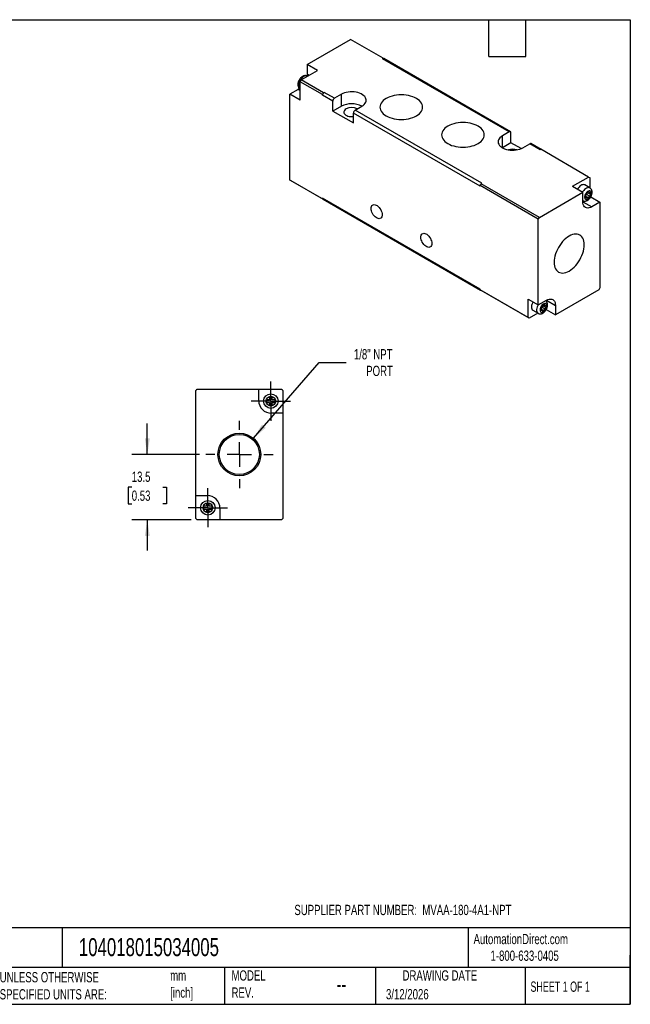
# Model space of a CAD drawing. Header units: millimetres. Extents: x 6 to 273, y 6 to 210.
# Tile 2 of 2: x 147 to 273, y 6 to 210. Entities that reach past the tile are written whole.
import ezdxf

# ---------------------------------------------------------------- set-up
doc = ezdxf.new("R2010")
doc.units = ezdxf.units.MM
doc.linetypes.add('SLD-Center', pattern=[19.05, 15.24, -1.27, 1.27, -1.27])
doc.linetypes.add('SLD-Solid', pattern=[0])
doc.layers.add('CENTER', color=40, linetype='SLD-Center')
doc.layers.add('DIMENSIONS', color=140, linetype='SLD-Solid', lineweight=25)
doc.layers.add('TEXT', color=140, linetype='SLD-Solid', lineweight=25)
doc.styles.add('SLDTEXTSTYLE0', font='TXT', dxfattribs={"width": 0.7})
doc.styles.add('SLDTEXTSTYLE1', font='TXT', dxfattribs={"width": 0.65})
doc.dimstyles.new('SLDDIMSTYLE4', dxfattribs={"dimtxt": 2.158008, "dimasz": 3.302, "dimexe": 0, "dimexo": 0.0625, "dimgap": 0.539502, "dimtad": 0, "dimtih": 1, "dimtoh": 1, "dimdec": 1, "dimrnd": 1e-09, "dimzin": 12, "dimdsep": 46, "dimtxsty": 'SLDTEXTSTYLE0', "dimsah": 1, "dimcen": 0, "dimadec": 0, "dimazin": 3, "dimtfac": 1, "dimtdec": 1, "dimtofl": 0, "dimtmove": 0, "dimatfit": 3, "dimfxl": 0, "dimfrac": 2, "dimtolj": 1, "dimtzin": 12, "dimarcsym": 0})
doc.dimstyles.new('SLDDIMSTYLE5', dxfattribs={"dimtxt": 2.158008, "dimasz": 3.302, "dimexe": 0, "dimexo": 0.0625, "dimgap": 0.539502, "dimtad": 0, "dimtih": 1, "dimtoh": 1, "dimdec": 1, "dimrnd": 1e-09, "dimzin": 12, "dimdsep": 46, "dimtxsty": 'SLDTEXTSTYLE0', "dimsah": 1, "dimcen": 0.09, "dimadec": 0, "dimazin": 3, "dimtfac": 1, "dimtdec": 1, "dimtmove": 0, "dimatfit": 0, "dimfxl": 0, "dimfrac": 2, "dimtolj": 1, "dimtzin": 12, "dimarcsym": 0})

# ---------------------------------------------------------------- blocks, each defined once
blk = doc.blocks.new('_D_6')
at = {"layer": 'DIMENSIONS'}
for p, q in [((195.23, 123.16), (208.84, 138.83)), ((208.84, 138.83), (214.4, 138.83))]:
    blk.add_line(p, q, dxfattribs=at)
blk.add_solid([(195.23, 123.16), (197.78, 125.32), (197.01, 125.98)], dxfattribs=at)
at = {"layer": 'DIMENSIONS', "char_height": 2.117, "attachment_point": 1, "style": 'SLDTEXTSTYLE0'}
for s, insert in [('1/8" NPT', (215.99, 141.56)), ('PORT', (218.53, 138.13))]:
    blk.add_mtext(s, dxfattribs=dict(at, insert=insert))
blk = doc.blocks.new('_D_7')
at = {"layer": 'DIMENSIONS'}
for p, q in [((173.34, 119.83), (173.34, 126.18)), ((184.12, 119.83), (170.16, 119.83)), ((170.13, 113.08), (169.41, 113.08)), ((169.41, 113.08), (169.41, 109.65)), ((176.54, 113.08), (177.27, 113.08)), ((177.27, 113.08), (177.27, 109.65)), ((169.41, 109.65), (170.13, 109.65)), ((177.27, 109.65), (176.54, 109.65)), ((182.37, 106.33), (170.16, 106.33)), ((173.34, 106.33), (173.34, 99.98))]:
    blk.add_line(p, q, dxfattribs=at)
for points in [[(173.34, 119.83), (173.85, 123.13), (172.83, 123.13)], [(173.34, 106.33), (172.83, 103.03), (173.85, 103.03)]]:
    blk.add_solid(points, dxfattribs=at)
at = {"layer": 'DIMENSIONS', "char_height": 2.117, "attachment_point": 1, "style": 'SLDTEXTSTYLE0'}
for s, insert in [('13.5', (170.13, 116.29)), ('0.53', (170.13, 112.38))]:
    blk.add_mtext(s, dxfattribs=dict(at, insert=insert))
blk = doc.blocks.new('SW_CENTERMARKSYMBOL_2')
at = {"layer": 'CENTER', "color": 0}
for p, q in [((0, 5.08), (0, 6.95)), ((0, 0), (0, 2.54)), ((-5.08, 0), (-6.95, 0)), ((0, 0), (-2.54, 0)), ((0, 0), (0, -2.54)), ((0, 0), (2.54, 0)), ((5.08, 0), (6.95, 0)), ((0, -5.08), (0, -6.95))]:
    blk.add_line(p, q, dxfattribs=at)
blk = doc.blocks.new('SW_CENTERMARKSYMBOL_3')
at = {"layer": 'CENTER', "color": 0}
for p, q in [((0, 2.54), (0, 4.04)), ((0, 0), (0, 2.54)), ((-2.54, 0), (-4.04, 0)), ((0, 0), (-2.54, 0)), ((0, 0), (0, -2.54)), ((0, 0), (2.54, 0)), ((2.54, 0), (4.04, 0)), ((0, -2.54), (0, -4.04))]:
    blk.add_line(p, q, dxfattribs=at)
blk = doc.blocks.new('SW_CENTERMARKSYMBOL_4')
at = {"layer": 'CENTER', "color": 0}
for p, q in [((0, 2.54), (0, 4.04)), ((0, 0), (0, 2.54)), ((-2.54, 0), (-4.04, 0)), ((0, 0), (-2.54, 0)), ((0, 0), (0, -2.54)), ((0, 0), (2.54, 0)), ((2.54, 0), (4.04, 0)), ((0, -2.54), (0, -4.04))]:
    blk.add_line(p, q, dxfattribs=at)

msp = doc.modelspace()

# ---------------------------------------------------------------- linework, layer by layer
for p, q in [((206.33, 200.27), (215.31, 205.45)), ((222.03, 201.58), (215.31, 205.45)), ((221.89, 201.49), (222.03, 201.58)), ((248.05, 186.39), (221.89, 201.49)), ((222.03, 201.58), (222.1, 201.53)), ((222.1, 201.53), (222.13, 201.51)), ((248.3, 186.41), (222.14, 201.52)), ((208.45, 199.04), (206.33, 200.27)), ((206.33, 200.27), (206.33, 198.31)), ((204.92, 196.76), (205.13, 197.13)), ((205.13, 197.13), (208.45, 199.04)), ((209.72, 194.47), (205.13, 197.13)), ((206.75, 198.06), (206.33, 198.31)), ((206.42, 197.87), (206.37, 197.89)), ((204.49, 195.13), (202.79, 194.15)), ((204.92, 194.88), (204.49, 195.13)), ((204.87, 195.3), (204.92, 195.27)), ((204.92, 192.92), (204.92, 196.76)), ((209.51, 194.11), (204.92, 196.76)), ((202.79, 176.43), (202.79, 194.15)), ((204.92, 192.92), (202.79, 194.15)), ((209.51, 194.11), (209.58, 194.23)), ((209.51, 193.94), (209.51, 194.11)), ((211.63, 192.72), (209.51, 193.94)), ((209.58, 194.23), (209.65, 194.35)), ((209.65, 194.35), (209.72, 194.47)), ((209.72, 194.47), (209.87, 194.55)), ((211.99, 193.33), (209.87, 194.55)), ((213.4, 194.15), (211.99, 193.33)), ((213.4, 191.7), (213.4, 194.15)), ((211.63, 190.68), (211.63, 192.72)), ((213.4, 191.7), (211.63, 190.68)), ((216.23, 190.88), (217.64, 191.7)), ((211.63, 190.68), (215.88, 188.23)), ((215.88, 188.23), (215.88, 190.27)), ((242.04, 175.16), (215.88, 190.27)), ((242.39, 175.78), (216.23, 190.88)), ((248.05, 186.39), (246.64, 185.57)), ((246.64, 183.12), (246.64, 185.57)), ((248.4, 184.14), (248.4, 186.19)), ((248.4, 184.14), (246.64, 183.12)), ((250.49, 182.94), (248.4, 184.14)), ((250.88, 183.12), (252.29, 183.94)), ((254.41, 182.72), (252.29, 183.94)), ((254.66, 182.74), (252.54, 183.97)), ((254.41, 182.72), (254.55, 182.8)), ((264.45, 177.08), (254.55, 182.8)), ((261.13, 175.16), (264.45, 177.08)), ((264.45, 177.08), (264.67, 176.96)), ((264.67, 176.96), (264.67, 174.86)), ((209.51, 172.55), (202.79, 176.43)), ((203.01, 176.3), (202.79, 176.43)), ((209.72, 172.43), (203.01, 176.3)), ((242.04, 175.33), (242.11, 175.45)), ((254.06, 168.39), (242.04, 175.33)), ((242.04, 175.16), (242.04, 175.33)), ((242.18, 175.57), (242.25, 175.7)), ((242.25, 175.7), (242.39, 175.78)), ((254.27, 168.76), (242.25, 175.7)), ((261.13, 175.16), (263.25, 173.94)), ((264.71, 174.83), (263.65, 175.44)), ((254.27, 168.76), (263.25, 173.94)), ((263.25, 171.98), (263.25, 173.94)), ((264.1, 173.45), (263.68, 173.2)), ((263.68, 173.2), (263.68, 172.71)), ((263.68, 173.2), (264.1, 172.96)), ((263.68, 172.71), (264.1, 172.96)), ((263.82, 173.29), (263.82, 173.12)), ((264.53, 174.18), (264.1, 173.94)), ((264.1, 173.94), (264.1, 173.45)), ((264.1, 173.94), (264.53, 173.69)), ((264.24, 173.86), (264.1, 173.78)), ((264.1, 173.45), (264.53, 173.2)), ((264.1, 172.96), (264.1, 172.47)), ((264.1, 172.96), (264.53, 172.71)), ((264.24, 173.86), (264.24, 173.86)), ((264.24, 173.86), (264.95, 173.45)), ((264.53, 173.69), (264.53, 174.18)), ((264.95, 173.94), (264.53, 173.69)), ((264.53, 173.2), (264.95, 173.45)), ((264.53, 172.71), (264.53, 173.2)), ((264.89, 172.99), (266.79, 171.9)), ((264.95, 173.45), (264.95, 173.94)), ((242.04, 153.93), (209.51, 172.71)), ((209.51, 172.55), (209.51, 172.71)), ((209.58, 172.51), (209.51, 172.55)), ((209.62, 172.49), (209.58, 172.51)), ((209.62, 172.48), (242.14, 153.71)), ((263.25, 171.98), (265.09, 170.92)), ((264.1, 172.47), (264.53, 172.71)), ((266.79, 171.9), (265.09, 170.92)), ((266.79, 171.9), (266.79, 154.18)), ((254.06, 168.39), (254.27, 168.76)), ((254.06, 150.67), (254.06, 168.39)), ((242.04, 153.77), (242.04, 153.93)), ((251.94, 148.06), (242.04, 153.77)), ((242.11, 153.73), (242.04, 153.77)), ((242.25, 153.65), (242.18, 153.69)), ((252.15, 147.93), (242.25, 153.65)), ((266.58, 153.81), (257.6, 148.63)), ((266.79, 154.18), (266.58, 153.81)), ((251.94, 151.89), (254.06, 150.67)), ((251.94, 148.06), (251.94, 151.89)), ((254.06, 150.67), (255.76, 151.65)), ((255.33, 150.91), (254.91, 150.67)), ((254.91, 150.67), (254.91, 150.18)), ((254.91, 150.67), (255.33, 150.42)), ((255.05, 150.59), (254.91, 150.51)), ((255.05, 150.59), (255.05, 150.59)), ((255.05, 150.59), (255.76, 150.18)), ((255.33, 150.42), (255.33, 150.91)), ((255.76, 150.67), (255.33, 150.42)), ((255.76, 151.65), (257.6, 150.59)), ((255.76, 150.18), (255.76, 150.67)), ((257.6, 150.59), (257.6, 148.63)), ((253.97, 148.99), (252.15, 147.93)), ((252.96, 149.57), (254.02, 148.96)), ((254.91, 150.18), (254.48, 149.93)), ((254.48, 149.93), (254.48, 149.44)), ((254.48, 149.93), (254.91, 149.69)), ((254.48, 149.44), (254.91, 149.69)), ((254.63, 150.02), (254.63, 149.85)), ((254.91, 150.18), (255.33, 149.93)), ((254.91, 149.69), (254.91, 149.2)), ((254.91, 149.69), (255.33, 149.44)), ((254.91, 149.2), (255.33, 149.44)), ((255.33, 149.93), (255.76, 150.18)), ((255.33, 149.44), (255.33, 149.93)), ((255.7, 149.72), (257.6, 148.63)), ((252.15, 147.93), (251.94, 148.06)), ((183.34, 133.03), (183.64, 133.33)), ((183.34, 111.33), (183.34, 133.03)), ((183.64, 133.33), (196.34, 133.33)), ((196.34, 130.93), (196.34, 133.33)), ((196.34, 133.33), (201.04, 133.33)), ((201.04, 133.33), (201.34, 133.03)), ((201.34, 133.03), (201.34, 128.33)), ((198.54, 131.13), (197.94, 131.13)), ((197.94, 131.13), (197.94, 130.53)), ((197.94, 130.53), (198.54, 130.53)), ((199.14, 131.73), (198.54, 131.73)), ((198.54, 131.73), (198.54, 131.13)), ((198.54, 130.53), (198.54, 129.93)), ((199.14, 131.13), (199.14, 131.73)), ((199.74, 131.13), (199.14, 131.13)), ((199.14, 129.93), (199.14, 130.53)), ((199.14, 130.53), (199.74, 130.53)), ((199.74, 130.53), (199.74, 131.13)), ((198.54, 129.93), (199.14, 129.93)), ((201.34, 128.33), (198.94, 128.33)), ((201.34, 128.33), (201.34, 106.63)), ((183.34, 111.33), (185.74, 111.33)), ((183.34, 106.63), (183.34, 111.33)), ((186.14, 109.73), (185.54, 109.73)), ((185.54, 109.73), (185.54, 109.13)), ((186.14, 109.13), (186.14, 109.73)), ((184.94, 109.13), (184.94, 108.53)), ((185.54, 109.13), (184.94, 109.13)), ((184.94, 108.53), (185.54, 108.53)), ((185.54, 108.53), (185.54, 107.93)), ((185.54, 107.93), (186.14, 107.93)), ((186.74, 109.13), (186.14, 109.13)), ((186.14, 108.53), (186.74, 108.53)), ((186.14, 107.93), (186.14, 108.53)), ((186.74, 108.53), (186.74, 109.13)), ((188.34, 108.73), (188.34, 106.33)), ((183.64, 106.33), (183.34, 106.63)), ((188.34, 106.33), (183.64, 106.33)), ((201.04, 106.33), (188.34, 106.33)), ((201.34, 106.63), (201.04, 106.33))]:
    msp.add_line(p, q)
at = {"flags": 128}
for points in [[(206.37, 197.89), (206.24, 197.95), (206.06, 197.96), (205.87, 197.93), (205.67, 197.85), (205.47, 197.72), (205.28, 197.55), (205.09, 197.35), (204.93, 197.12), (204.79, 196.87), (204.68, 196.61), (204.61, 196.35), (204.57, 196.1), (204.57, 195.87), (204.61, 195.66), (204.68, 195.49), (204.79, 195.36), (204.87, 195.3)], [(206.33, 198.31), (206.31, 197.96), (206.3, 197.94)], [(204.81, 195.34), (204.78, 195.32), (204.49, 195.13)], [(217.64, 191.7), (217.91, 191.87), (218.14, 192.07), (218.31, 192.29), (218.44, 192.51), (218.51, 192.74), (218.52, 192.98), (218.48, 193.22), (218.38, 193.45), (218.23, 193.67), (218.03, 193.87), (217.78, 194.06), (217.49, 194.23), (217.17, 194.37), (216.81, 194.49), (216.43, 194.57), (216.03, 194.63), (215.63, 194.65), (215.22, 194.64), (214.81, 194.6), (214.42, 194.53), (214.05, 194.43), (213.71, 194.3), (213.4, 194.15)], [(222.66, 193.29), (222.33, 193.08), (222.04, 192.85), (221.8, 192.6), (221.62, 192.33), (221.48, 192.06), (221.4, 191.78), (221.37, 191.49), (221.4, 191.21), (221.48, 190.93), (221.62, 190.65), (221.8, 190.39), (222.04, 190.14), (222.33, 189.91), (222.66, 189.69), (223.03, 189.5), (223.43, 189.34), (223.86, 189.2), (224.32, 189.09), (224.79, 189.01), (225.28, 188.96), (225.78, 188.95), (226.27, 188.96), (226.76, 189.01), (227.23, 189.09), (227.69, 189.2), (228.12, 189.34), (228.52, 189.5), (228.89, 189.69), (229.22, 189.91), (229.51, 190.14), (229.75, 190.39), (229.94, 190.65), (230.07, 190.93), (230.16, 191.21), (230.18, 191.49), (230.16, 191.78), (230.07, 192.06), (229.94, 192.33), (229.75, 192.6), (229.51, 192.85), (229.22, 193.08), (228.89, 193.29), (228.52, 193.48), (228.12, 193.65), (227.69, 193.79), (227.23, 193.89), (226.76, 193.97), (226.27, 194.02), (225.78, 194.04), (225.28, 194.02), (224.79, 193.97), (224.32, 193.89), (223.86, 193.79), (223.43, 193.65), (223.03, 193.48), (222.66, 193.29)], [(214.39, 191.12), (214.2, 190.99), (214.06, 190.84), (213.97, 190.68), (213.92, 190.51), (213.94, 190.34), (214.01, 190.18), (214.12, 190.02), (214.29, 189.88), (214.5, 189.76), (214.74, 189.66), (215.01, 189.6), (215.3, 189.56), (215.6, 189.55), (215.88, 189.57)], [(235.39, 187.58), (235.06, 187.36), (234.77, 187.13), (234.53, 186.88), (234.34, 186.62), (234.21, 186.34), (234.12, 186.06), (234.1, 185.78), (234.12, 185.49), (234.21, 185.21), (234.34, 184.94), (234.53, 184.67), (234.77, 184.42), (235.06, 184.19), (235.39, 183.98), (235.76, 183.79), (236.16, 183.62), (236.59, 183.49), (237.05, 183.38), (237.52, 183.3), (238.01, 183.25), (238.5, 183.23), (239, 183.25), (239.48, 183.3), (239.96, 183.38), (240.42, 183.49), (240.85, 183.62), (241.25, 183.79), (241.62, 183.98), (241.95, 184.19), (242.24, 184.42), (242.48, 184.67), (242.66, 184.94), (242.8, 185.21), (242.88, 185.49), (242.91, 185.78), (242.88, 186.06), (242.8, 186.34), (242.66, 186.62), (242.48, 186.88), (242.24, 187.13), (241.95, 187.36), (241.62, 187.58), (241.25, 187.77), (240.85, 187.93), (240.42, 188.07), (239.96, 188.18), (239.48, 188.26), (239, 188.31), (238.5, 188.32), (238.01, 188.31), (237.52, 188.26), (237.05, 188.18), (236.59, 188.07), (236.16, 187.93), (235.76, 187.77), (235.39, 187.58)], [(246.64, 185.57), (246.37, 185.4), (246.14, 185.2), (245.97, 184.98), (245.84, 184.76), (245.77, 184.53), (245.76, 184.29), (245.8, 184.05), (245.9, 183.83), (246.05, 183.61), (246.25, 183.4), (246.5, 183.21), (246.79, 183.04), (247.11, 182.9), (247.47, 182.79), (247.85, 182.7), (248.25, 182.64), (248.65, 182.62), (249.06, 182.63), (249.47, 182.67), (249.86, 182.74), (250.23, 182.84), (250.57, 182.97), (250.88, 183.12)], [(263.65, 175.44), (263.59, 175.47), (263.43, 175.51), (263.25, 175.5), (263.05, 175.44), (262.85, 175.34), (262.65, 175.19), (262.46, 175), (262.28, 174.79), (262.15, 174.58)], [(264.71, 174.83), (264.57, 174.88), (264.4, 174.9), (264.21, 174.87), (264.01, 174.78), (263.81, 174.66), (263.61, 174.49), (263.43, 174.29), (263.26, 174.06), (263.21, 173.96)], [(265.02, 173.74), (265, 173.92), (264.94, 174.07), (264.84, 174.17), (264.71, 174.23), (264.56, 174.24), (264.4, 174.19), (264.23, 174.09), (264.06, 173.95), (263.91, 173.77), (263.78, 173.56), (263.69, 173.35), (263.63, 173.13), (263.61, 172.92), (263.63, 172.74), (263.69, 172.59), (263.78, 172.48), (263.91, 172.42), (264.06, 172.42), (264.23, 172.47), (264.4, 172.57), (264.56, 172.71), (264.71, 172.89), (264.84, 173.09), (264.94, 173.31), (265, 173.53), (265.02, 173.74)], [(221.82, 169.28), (221.8, 169.05), (221.74, 168.86), (221.65, 168.69), (221.52, 168.57), (221.37, 168.5), (221.19, 168.48), (220.99, 168.5), (220.79, 168.58), (220.58, 168.7), (220.37, 168.86), (220.18, 169.06), (220, 169.29), (219.85, 169.54), (219.72, 169.8), (219.63, 170.07), (219.57, 170.34), (219.55, 170.59), (219.57, 170.82), (219.63, 171.02), (219.72, 171.18), (219.85, 171.3), (220, 171.37), (220.18, 171.4), (220.37, 171.37), (220.58, 171.3), (220.79, 171.18), (220.99, 171.01), (221.19, 170.82), (221.37, 170.59), (221.52, 170.33), (221.65, 170.07), (221.74, 169.8), (221.8, 169.53), (221.82, 169.28)], [(265.09, 170.92), (264.8, 170.78), (264.52, 170.69), (264.26, 170.67), (264.01, 170.7), (263.79, 170.79), (263.6, 170.94), (263.45, 171.13), (263.34, 171.38), (263.28, 171.66), (263.25, 171.98)], [(232.07, 163.36), (232.05, 163.14), (231.99, 162.94), (231.9, 162.77), (231.77, 162.65), (231.62, 162.58), (231.44, 162.56), (231.25, 162.58), (231.04, 162.66), (230.83, 162.78), (230.63, 162.94), (230.43, 163.14), (230.26, 163.37), (230.1, 163.62), (229.98, 163.89), (229.88, 164.15), (229.83, 164.42), (229.81, 164.67), (229.83, 164.9), (229.88, 165.1), (229.98, 165.26), (230.1, 165.38), (230.26, 165.45), (230.43, 165.48), (230.63, 165.45), (230.83, 165.38), (231.04, 165.26), (231.25, 165.1), (231.44, 164.9), (231.62, 164.67), (231.77, 164.42), (231.9, 164.15), (231.99, 163.88), (232.05, 163.62), (232.07, 163.36)], [(263.54, 163.08), (263.52, 163.47), (263.46, 163.84), (263.37, 164.17), (263.23, 164.47), (263.06, 164.72), (262.86, 164.93), (262.63, 165.1), (262.37, 165.22), (262.08, 165.29), (261.78, 165.31), (261.45, 165.28), (261.12, 165.19), (260.77, 165.06), (260.42, 164.88), (260.07, 164.66), (259.73, 164.39), (259.39, 164.09), (259.07, 163.75), (258.77, 163.37), (258.48, 162.98), (258.22, 162.56), (257.99, 162.12), (257.78, 161.68), (257.62, 161.22), (257.48, 160.77), (257.39, 160.33), (257.33, 159.9), (257.31, 159.48), (257.33, 159.09), (257.39, 158.73), (257.48, 158.4), (257.62, 158.1), (257.78, 157.85), (257.99, 157.63), (258.22, 157.47), (258.48, 157.35), (258.77, 157.28), (259.07, 157.26), (259.39, 157.29), (259.73, 157.37), (260.07, 157.51), (260.42, 157.68), (260.77, 157.91), (261.12, 158.18), (261.45, 158.48), (261.78, 158.82), (262.08, 159.19), (262.37, 159.59), (262.63, 160.01), (262.86, 160.45), (263.06, 160.89), (263.23, 161.34), (263.37, 161.79), (263.46, 162.24), (263.52, 162.67), (263.54, 163.08)], [(254.02, 150.69), (253.93, 150.54), (253.82, 150.28), (253.75, 150.02), (253.71, 149.77), (253.71, 149.53), (253.75, 149.33), (253.82, 149.16), (253.93, 149.02), (254.02, 148.96)], [(255.83, 150.46), (255.81, 150.65), (255.75, 150.8), (255.65, 150.9), (255.52, 150.96), (255.37, 150.96), (255.21, 150.92), (255.04, 150.82), (254.87, 150.68), (254.72, 150.5), (254.59, 150.29), (254.49, 150.07), (254.43, 149.86), (254.41, 149.65), (254.43, 149.47), (254.49, 149.32), (254.59, 149.21), (254.72, 149.15), (254.87, 149.15), (255.04, 149.2), (255.21, 149.3), (255.37, 149.44), (255.52, 149.62), (255.65, 149.82), (255.75, 150.04), (255.81, 150.26), (255.83, 150.46)], [(255.76, 151.65), (256.04, 151.79), (256.33, 151.87), (256.59, 151.9), (256.84, 151.87), (257.06, 151.78), (257.24, 151.63), (257.4, 151.44), (257.51, 151.19), (257.57, 150.91), (257.6, 150.59)], [(183.54, 133.23), (183.48, 133.19), (183.44, 133.13)], [(201.24, 133.13), (201.19, 133.19), (201.14, 133.23)]]:
    msp.add_lwpolyline(points, dxfattribs=at)
for centre, radius in [((198.84, 130.83), 1.5), ((198.84, 130.83), 1), ((192.34, 119.83), 4.41), ((192.34, 119.83), 4.14), ((185.84, 108.83), 1.5), ((185.84, 108.83), 1)]:
    msp.add_circle(centre, radius)
for centre, radius, start, end in [((222.04, 201.26), 0.279, 78.0799, 123.6977), ((210.2, 193.92), 0.686, 153.7075, 178.4976), ((210.22, 193.97), 0.686, 121.5004, 146.2929), ((212.4, 192.68), 0.768, 122.6055, 177.3945), ((215.52, 187.61), 4.6, 62.5659, 117.4395), ((215.52, 188.96), 2.44, 62.4197, 117.5904), ((216.64, 190.23), 0.768, 122.6055, 177.3945), ((248.19, 186.22), 0.218, 350.786, 129.2033), ((252.44, 183.74), 0.251, 65.6929, 125.6176), ((248.76, 180.23), 2.59, 71.1484, 108.8516), ((209.79, 172.69), 0.279, 176.3002, 221.9099), ((254.83, 150.18), 2.18, 148.9786, 177.9171), ((253.36, 150.17), 0.723, 172.9359, 235.7519), ((198.94, 130.93), 2.6, 180, 270), ((185.74, 108.73), 2.6, 0, 90)]:
    msp.add_arc(centre, radius, start, end)
for points, knots in [([(206.37, 197.89), (206.34, 197.91), (206.25, 197.96), (206.08, 198), (205.88, 198.01), (205.67, 197.98), (205.47, 197.9), (205.27, 197.79), (205.07, 197.63), (204.89, 197.44), (204.73, 197.22), (204.6, 196.98), (204.5, 196.72), (204.43, 196.46), (204.41, 196.21), (204.43, 195.98), (204.48, 195.77), (204.57, 195.58), (204.7, 195.42), (204.8, 195.33), (204.87, 195.3), (204.88, 195.3)], [0, 0, 0, 0, 0.030491, 0.081752, 0.132501, 0.18449, 0.239123, 0.296965, 0.357216, 0.418157, 0.478936, 0.539682, 0.600816, 0.662761, 0.726081, 0.784089, 0.839326, 0.891635, 0.941948, 0.996813, 1, 1, 1, 1]), ([(265.17, 173.94), (265.17, 173.99), (265.16, 174.11), (265.12, 174.3), (265.04, 174.49), (264.93, 174.65), (264.82, 174.77), (264.73, 174.81), (264.71, 174.83)], [0, 0, 0, 0, 0.134507, 0.344033, 0.54202, 0.731368, 0.916131, 1, 1, 1, 1]), ([(263.25, 172.21), (263.3, 172.19), (263.4, 172.14), (263.58, 172.11), (263.78, 172.12), (263.98, 172.17), (264.19, 172.26), (264.39, 172.4), (264.58, 172.57), (264.75, 172.77), (264.9, 173), (265.02, 173.24), (265.11, 173.5), (265.16, 173.73), (265.16, 173.88), (265.17, 173.94)], [0, 0, 0, 0, 0.052958, 0.123689, 0.194658, 0.268171, 0.345846, 0.427793, 0.512291, 0.596999, 0.681466, 0.766091, 0.851452, 0.938252, 1, 1, 1, 1]), ([(254.02, 148.96), (254.08, 148.93), (254.19, 148.87), (254.39, 148.84), (254.59, 148.85), (254.79, 148.9), (255, 148.99), (255.2, 149.12), (255.39, 149.3), (255.56, 149.5), (255.71, 149.73), (255.83, 149.97), (255.92, 150.23), (255.97, 150.46), (255.98, 150.66), (255.97, 150.84), (255.93, 151.03), (255.85, 151.22), (255.74, 151.38), (255.64, 151.49), (255.57, 151.53), (255.55, 151.53)], [0, 0, 0, 0, 0.049752, 0.101311, 0.153044, 0.20663, 0.263251, 0.322985, 0.384579, 0.446326, 0.507898, 0.569584, 0.631807, 0.695079, 0.74009, 0.776675, 0.833664, 0.887514, 0.939015, 0.989269, 1, 1, 1, 1])]:
    msp.add_open_spline(points, degree=3, knots=knots)
for points in [[(242.11, 175.45), (242.13, 175.49), (242.15, 175.53), (242.18, 175.57)], [(242.14, 153.71), (242.13, 153.71), (242.12, 153.72), (242.11, 153.73)], [(242.18, 153.69), (242.17, 153.69), (242.15, 153.7), (242.14, 153.71)]]:
    msp.add_open_spline(points, degree=3)
at = {"layer": 'TEXT'}
for p, q in [((6.35, 209.55), (273.05, 209.55)), ((243.84, 201.93), (243.84, 209.55)), ((251.46, 201.93), (251.46, 209.55)), ((273.05, 209.55), (273.05, 6.35)), ((243.84, 201.93), (251.46, 201.93)), ((273.05, 22.13), (6.35, 22.13)), ((155.76, 22.13), (155.76, 13.97)), ((239.58, 22.13), (239.58, 13.97)), ((273.05, 6.35), (273.05, 16.51)), ((273.05, 13.97), (6.35, 13.97)), ((189.3, 13.97), (189.3, 6.35)), ((220.47, 13.97), (220.47, 6.35)), ((251.35, 13.97), (251.35, 6.35)), ((6.35, 6.35), (273.05, 6.35))]:
    msp.add_line(p, q, dxfattribs=at)

# ---------------------------------------------------------------- block references
at = {"layer": 'CENTER'}
for name, p in [('SW_CENTERMARKSYMBOL_4', (198.84, 130.83)), ('SW_CENTERMARKSYMBOL_2', (192.34, 119.83)), ('SW_CENTERMARKSYMBOL_3', (185.84, 108.83))]:
    msp.add_blockref(name, p, dxfattribs=at)

# ---------------------------------------------------------------- texts
at = {"layer": 'TEXT'}
for s, insert, char_height, attachment_point, style in [('SUPPLIER PART NUMBER:  MVAA-180-4A1-NPT', (203.7, 26.88), 2.1167, 1, 'SLDTEXTSTYLE0'), ('AutomationDirect.com', (240.69, 20.88), 2.1167, 1, 'SLDTEXTSTYLE0'), ('104018015034005', (159.21, 20), 3.7042, 1, 'SLDTEXTSTYLE0'), ('1-800-633-0405', (244.19, 17.44), 2.1167, 1, 'SLDTEXTSTYLE0'), ('UNLESS OTHERWISE ^JSPECIFIED UNITS ARE:', (142.87, 13), 2.1167, 1, 'SLDTEXTSTYLE0'), ('mm^J[inch]', (178.06, 13.36), 2.117, 1, 'SLDTEXTSTYLE0'), ('MODEL ^JREV.', (190.73, 13.36), 2.1167, 1, 'SLDTEXTSTYLE0'), ('DRAWING DATE', (233.73, 13.36), 2.1167, 2, 'SLDTEXTSTYLE0'), ('--', (212.43, 12.08), 3.175, 1, 'SLDTEXTSTYLE0'), ('SHEET 1 OF 1', (252.44, 11.05), 2.1167, 1, 'SLDTEXTSTYLE1'), ('3/12/2026', (222.61, 9.49), 2.117, 1, 'SLDTEXTSTYLE0')]:
    msp.add_mtext(s, dxfattribs=dict(at, insert=insert, char_height=char_height, attachment_point=attachment_point, style=style))

# ---------------------------------------------------------------- dimensions: what is measured, and where the dimension line sits
at = {"layer": 'DIMENSIONS'}
dim = msp.add_diameter_dim_2p(p1=(189.45, 116.5), p2=(195.23, 123.16), text='1/8" NPT\\PPORT', dimstyle='SLDDIMSTYLE4', override={"dimpost": '<>'}, dxfattribs=at)
dim.commit()
dim.dimension.update_dxf_attribs({"geometry": '_D_6', "text_midpoint": (222.34, 138.83), "dimtype": 163})
dim = msp.add_linear_dim(base=(173.34, 119.83), p1=(183.64, 106.33), p2=(185.39, 119.83), angle=90, dimstyle='SLDDIMSTYLE5', dxfattribs=at)
dim.commit()
dim.dimension.update_dxf_attribs({"geometry": '_D_7', "text_midpoint": (173.34, 113.08), "dimtype": 160})

doc.saveas('drawing.dxf')
